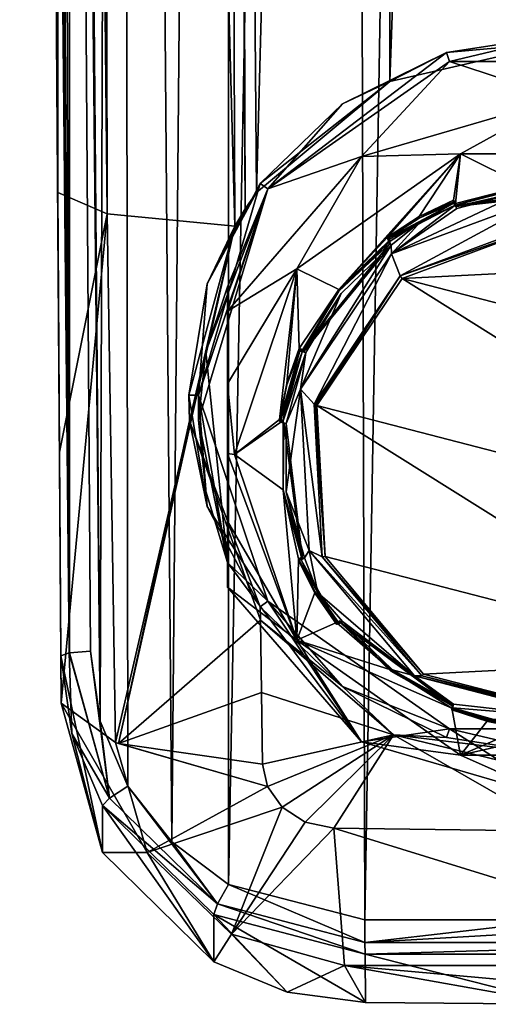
# Model space of a CAD drawing. Header units: metres. Extents: x -24 to 24, y -243 to 24.
# Tile 1 of 8: x -18 to -2, y -243 to -211. Entities that reach past the tile are written whole.
import ezdxf

# ---------------------------------------------------------------- set-up
doc = ezdxf.new("R2010")
doc.units = ezdxf.units.M
doc.layers.add('solid_10521023', color=7, linetype='CONTINUOUS')

msp = doc.modelspace()

# ---------------------------------------------------------------- linework, layer by layer
at = {"layer": 'solid_10521023'}
for points in [[(-15.166012, -233.614853, 145.274139), (-14.525496, -28.466618, 116.461655), (-16.844891, -37.044727, 117.593719)], [(-15.166012, -233.614853, 145.274139), (-14.255555, -235.752075, 145.601578), (-14.525496, -28.466618, 116.461655)], [(-12.815368, -237.583405, 145.898331), (-10.955575, -30.717497, 116.869888), (-14.525496, -28.466618, 116.461655)], [(-14.255555, -235.752075, 145.601578), (-12.815368, -237.583405, 145.898331), (-14.525496, -28.466618, 116.461655)], [(-12.815368, -237.583405, 145.898331), (-10.945078, -238.982788, 146.139893), (-10.955575, -30.717497, 116.869888)], [(-10.945078, -238.982788, 146.139893), (-7.068639, -32.29887, 117.162895), (-10.955575, -30.717497, 116.869888)], [(-10.945078, -238.982788, 146.139893), (-6.468189, -240.147827, 146.38237), (-7.068639, -32.29887, 117.162895)], [(-6.468189, -240.147827, 146.38237), (-2.982479, -33.177227, 117.327812), (-7.068639, -32.29887, 117.162895)], [(-6.468189, -240.147827, 146.38237), (0, -240.141998, 146.423798), (-2.982479, -33.177227, 117.327812)], [(0, -240.141998, 146.423798), (-0.000043, -33.363544, 117.362984), (-2.982479, -33.177227, 117.327812)], [(-17.530441, -37.091896, 117.292664), (-17.811176, -37.190804, 116.604012), (-16.1835, -231.373215, 144.631454)], [(-16.1835, -231.373215, 144.631454), (-17.811176, -37.190804, 116.604012), (-17.133024, -134.32756, 130.278305)], [(-17.530441, -37.091896, 117.292664), (-16.173145, -231.371643, 144.642197), (-16.844891, -37.044727, 117.593719)], [(-17.530441, -37.091896, 117.292664), (-16.1835, -231.373215, 144.631454), (-16.173145, -231.371643, 144.642197)], [(-16.165379, -134.181488, 131.268066), (-15.166012, -233.614853, 145.274139), (-16.844891, -37.044727, 117.593719)], [(-16.165379, -134.181488, 131.268066), (-16.844891, -37.044727, 117.593719), (-16.173145, -231.371643, 144.642197)], [(-17.638315, -52.524914, 104.114151), (-16.56109, -216.249649, 129.394394), (-17.079384, -142.010635, 118.399628)], [(-17.638315, -52.524914, 104.114151), (-17.439135, -52.668343, 103.116447), (-16.56109, -216.249649, 129.394394)], [(-17.439135, -52.668343, 103.116447), (-16.587595, -52.948059, 101.103317), (-16.56109, -216.249649, 129.394394)], [(-16.587595, -52.948059, 101.103317), (-14.939706, -216.954956, 124.626122), (-16.56109, -216.249649, 129.394394)], [(-16.587595, -52.948059, 101.103317), (-15.217664, -53.187359, 99.400612), (-14.939706, -216.954956, 124.626122)], [(-15.217664, -53.187359, 99.400612), (-11.358574, -53.469826, 97.390816), (-10.740769, -217.352692, 121.784737)], [(-15.217664, -53.187359, 99.400612), (-10.740769, -217.352692, 121.784737), (-14.939706, -216.954956, 124.626122)], [(-10.395082, -216.788528, 121.608406), (-11.358574, -53.469826, 97.390816), (-10.632421, -143.450638, 110.69519)], [(-10.395082, -216.788528, 121.608406), (-10.740769, -217.352692, 121.784737), (-11.358574, -53.469826, 97.390816)], [(-10.023762, -216.251022, 121.44809), (-10.632421, -143.450638, 110.69519), (-5.708911, -53.593536, 96.510513)], [(-5.646314, -212.603638, 120.264854), (-10.023762, -216.251022, 121.44809), (-5.708911, -53.593536, 96.510513)], [(-5.646314, -212.603638, 120.264854), (-5.708911, -53.593536, 96.510513), (0, -53.634956, 96.215797)], [(-5.646314, -212.603638, 120.264854), (0, -53.634956, 96.215797), (0, -211.306076, 119.779907)], [(-16.173145, -231.371643, 144.642197), (-15.485822, -231.324585, 144.942368), (-16.165379, -134.181488, 131.268066)], [(-16.165379, -134.181488, 131.268066), (-15.485822, -231.324585, 144.942368), (-15.166012, -233.614853, 145.274139)], [(-17.133024, -134.32756, 130.278305), (-16.501513, -224.783463, 130.926605), (-16.454826, -231.470673, 143.952576)], [(-16.1835, -231.373215, 144.631454), (-17.133024, -134.32756, 130.278305), (-16.454826, -231.470673, 143.952576)], [(-17.133024, -134.32756, 130.278305), (-16.56109, -216.249649, 129.394394), (-16.501513, -224.783463, 130.926605)], [(-17.133024, -134.32756, 130.278305), (-17.079384, -142.010635, 118.399628), (-16.56109, -216.249649, 129.394394)], [(-10.395082, -216.788528, 121.608406), (-10.632421, -143.450638, 110.69519), (-10.023762, -216.251022, 121.44809)], [(-3.785012, -211.652252, 120.803864), (0, -211.306076, 119.779907), (0, -211.073273, 120.648727)], [(-3.688067, -211.941772, 120.881439), (-3.785012, -211.652252, 120.803864), (0, -211.073273, 120.648727)], [(3.688067, -211.941772, 120.881439), (-3.688067, -211.941772, 120.881439), (0, -211.073273, 120.648727)], [(-3.785012, -211.652252, 120.803864), (-5.646314, -212.603638, 120.264854), (0, -211.306076, 119.779907)], [(-9.655555, -216.129608, 122.003571), (-7.200764, -213.333405, 121.254326), (-3.785012, -211.652252, 120.803864)], [(-3.688067, -211.941772, 120.881439), (-9.655555, -216.129608, 122.003571), (-3.785012, -211.652252, 120.803864)], [(-3.785012, -211.652252, 120.803864), (-7.200764, -213.333405, 121.254326), (-5.646314, -212.603638, 120.264854)], [(-6.575466, -215.061966, 114.609451), (-9.655555, -216.129608, 122.003571), (-3.688067, -211.941772, 120.881439)], [(-6.575466, -215.061966, 114.609451), (-3.688067, -211.941772, 120.881439), (0, -213.154556, 114.098366)], [(0, -213.154556, 114.098366), (-3.688067, -211.941772, 120.881439), (3.688067, -211.941772, 120.881439)], [(-9.910634, -215.95108, 121.955727), (-10.023762, -216.251022, 121.44809), (-5.646314, -212.603638, 120.264854)], [(-7.200764, -213.333405, 121.254326), (-9.910634, -215.95108, 121.955727), (-5.646314, -212.603638, 120.264854)], [(-6.575466, -215.061966, 114.609451), (0, -213.154556, 114.098366), (-3.321954, -214.984467, 113.880394)], [(0, -213.154556, 114.098366), (3.321947, -214.984467, 113.880394), (-3.321954, -214.984467, 113.880394)], [(-9.655555, -216.129608, 122.003571), (-9.910634, -215.95108, 121.955727), (-7.200764, -213.333405, 121.254326)], [(-10.975, -220.152939, 115.973572), (-9.655555, -216.129608, 122.003571), (-6.575466, -215.061966, 114.609451)], [(-10.975, -220.152939, 115.973572), (-6.575466, -215.061966, 114.609451), (-8.69687, -218.7565, 114.891106)], [(-6.575466, -215.061966, 114.609451), (-3.321954, -214.984467, 113.880394), (-8.69687, -218.7565, 114.891106)], [(-7.318685, -219.435486, 115.073036), (-8.69687, -218.7565, 114.891106), (-3.321954, -214.984467, 113.880394)], [(-7.318685, -219.435486, 115.073036), (-3.321954, -214.984467, 113.880394), (-5.715565, -217.712433, 114.611351)], [(-4.675, -217.038528, 114.430771), (-5.715565, -217.712433, 114.611351), (-3.321954, -214.984467, 113.880394)], [(-4.675, -217.038528, 114.430771), (-3.321954, -214.984467, 113.880394), (-3.550502, -216.505035, 114.287827)], [(-3.550502, -216.505035, 114.287827), (-3.321954, -214.984467, 113.880394), (-3.487428, -216.61055, 114.316101)], [(-1.204104, -216.025513, 114.15934), (-3.487428, -216.61055, 114.316101), (-3.321954, -214.984467, 113.880394)], [(-1.204104, -216.025513, 114.15934), (-3.321954, -214.984467, 113.880394), (3.321947, -214.984467, 113.880394)], [(-11.935, -222.905869, 123.81926), (-11.650325, -219.249039, 122.839417), (-9.910634, -215.95108, 121.955727)], [(-9.655555, -216.129608, 122.003571), (-11.935, -222.905869, 123.81926), (-9.910634, -215.95108, 121.955727)], [(-9.910634, -215.95108, 121.955727), (-11.650325, -219.249039, 122.839417), (-10.023762, -216.251022, 121.44809)], [(-1.204104, -216.025513, 114.15934), (-3.487428, -216.662323, 114.122917), (-3.487428, -216.61055, 114.316101)], [(-1.204104, -216.025513, 114.15934), (-1.204104, -216.077286, 113.966156), (-3.487428, -216.662323, 114.122917)], [(-1.204104, -216.077286, 113.966156), (1.150575, -216.117218, 113.903839), (-3.487428, -216.662323, 114.122917)], [(-14.939706, -216.954956, 124.626122), (-16.501513, -224.783463, 130.926605), (-16.56109, -216.249649, 129.394394)], [(-11.935, -223.732986, 120.732407), (-11.935, -222.905869, 123.81926), (-9.655555, -216.129608, 122.003571)], [(-11.696325, -221.47467, 119.984634), (-11.935, -223.732986, 120.732407), (-9.655555, -216.129608, 122.003571)], [(-10.975, -219.346497, 118.983246), (-11.696325, -221.47467, 119.984634), (-9.655555, -216.129608, 122.003571)], [(-11.650325, -219.249039, 122.839417), (-10.395082, -216.788528, 121.608406), (-10.023762, -216.251022, 121.44809)], [(-10.975, -219.346497, 118.983246), (-9.655555, -216.129608, 122.003571), (-10.975, -220.152939, 115.973572)], [(-5.591297, -218.268265, 114.449699), (-3.436957, -216.772644, 114.04895), (-1.191051, -216.198929, 113.895226)], [(-0.464898, -216.367477, 113.940384), (-5.591297, -218.268265, 114.449699), (-1.191051, -216.198929, 113.895226)], [(-0.464898, -216.367477, 113.940384), (-5.300373, -218.985519, 113.160675), (-5.591297, -218.268265, 114.449699)], [(-0.464898, -216.367477, 113.940384), (-0.440793, -217.183655, 112.677864), (-5.300373, -218.985519, 113.160675)], [(1.150575, -216.117218, 113.903839), (-3.472739, -216.705154, 114.061378), (-3.487428, -216.662323, 114.122917)], [(1.150575, -216.117218, 113.903839), (1.132052, -216.19162, 113.893265), (-3.472739, -216.705154, 114.061378)], [(-1.191051, -216.198929, 113.895226), (-3.472739, -216.705154, 114.061378), (1.132052, -216.19162, 113.893265)], [(-1.191051, -216.198929, 113.895226), (-3.436957, -216.772644, 114.04895), (-3.472739, -216.705154, 114.061378)], [(-3.535815, -216.599625, 114.033096), (-5.700878, -217.807022, 114.356621), (-5.715565, -217.764206, 114.418167)], [(-4.675, -217.090286, 114.237587), (-3.535815, -216.599625, 114.033096), (-5.715565, -217.764206, 114.418167)], [(-3.500044, -216.667099, 114.020668), (-5.700878, -217.807022, 114.356621), (-3.535815, -216.599625, 114.033096)], [(-4.625, -217.199814, 114.163414), (-5.700878, -217.807022, 114.356621), (-3.500044, -216.667099, 114.020668)], [(-5.591297, -218.268265, 114.449699), (-3.500044, -216.667099, 114.020668), (-3.436957, -216.772644, 114.04895)], [(-5.591297, -218.268265, 114.449699), (-4.625, -217.199814, 114.163414), (-3.500044, -216.667099, 114.020668)], [(-4.675, -217.090286, 114.237587), (-3.550502, -216.505035, 114.287827), (-3.550502, -216.556793, 114.094643)], [(-4.675, -217.038528, 114.430771), (-3.550502, -216.505035, 114.287827), (-4.675, -217.090286, 114.237587)], [(-4.675, -217.090286, 114.237587), (-3.550502, -216.556793, 114.094643), (-3.535815, -216.599625, 114.033096)], [(-3.487428, -216.662323, 114.122917), (-3.550502, -216.505035, 114.287827), (-3.487428, -216.61055, 114.316101)], [(-3.487428, -216.662323, 114.122917), (-3.550502, -216.556793, 114.094643), (-3.550502, -216.505035, 114.287827)], [(-3.472739, -216.705154, 114.061378), (-3.535815, -216.599625, 114.033096), (-3.550502, -216.556793, 114.094643)], [(-3.487428, -216.662323, 114.122917), (-3.472739, -216.705154, 114.061378), (-3.550502, -216.556793, 114.094643)], [(-3.436957, -216.772644, 114.04895), (-3.500044, -216.667099, 114.020668), (-3.535815, -216.599625, 114.033096)], [(-3.472739, -216.705154, 114.061378), (-3.436957, -216.772644, 114.04895), (-3.535815, -216.599625, 114.033096)], [(-14.939706, -216.954956, 124.626122), (-16.443981, -233.024017, 132.899948), (-16.501513, -224.783463, 130.926605)], [(-14.658052, -234.323502, 128.047028), (-16.443981, -233.024017, 132.899948), (-14.939706, -216.954956, 124.626122)], [(-14.658052, -234.323502, 128.047028), (-14.939706, -216.954956, 124.626122), (-10.740769, -217.352692, 121.784737)], [(-11.650325, -219.249039, 122.839417), (-10.740769, -217.352692, 121.784737), (-10.395082, -216.788528, 121.608406)], [(-4.675, -217.038528, 114.430771), (-5.715565, -217.764206, 114.418167), (-5.715565, -217.712433, 114.611351)], [(-4.675, -217.038528, 114.430771), (-4.675, -217.090286, 114.237587), (-5.715565, -217.764206, 114.418167)], [(-14.566467, -234.351852, 127.939804), (-14.658052, -234.323502, 128.047028), (-10.740769, -217.352692, 121.784737)], [(-12.227834, -223.753693, 123.501152), (-14.566467, -234.351852, 127.939804), (-10.740769, -217.352692, 121.784737)], [(-12.249964, -222.905869, 123.81926), (-12.227834, -223.753693, 123.501152), (-10.740769, -217.352692, 121.784737)], [(-11.650325, -219.249039, 122.839417), (-12.249964, -222.905869, 123.81926), (-10.740769, -217.352692, 121.784737)], [(-4.625, -217.199814, 114.163414), (-5.665107, -217.874496, 114.344193), (-5.700878, -217.807022, 114.356621)], [(-4.625, -217.199814, 114.163414), (-5.602021, -217.980042, 114.372475), (-5.665107, -217.874496, 114.344193)], [(-5.591297, -218.268265, 114.449699), (-5.602021, -217.980042, 114.372475), (-4.625, -217.199814, 114.163414)], [(-5.300373, -218.985519, 113.160675), (-0.440793, -217.183655, 112.677864), (-0.436865, -217.293427, 112.635582)], [(-5.300373, -218.985519, 113.160675), (-0.436865, -217.293427, 112.635582), (-5.242963, -219.076813, 113.113434)], [(-5.242963, -219.076813, 113.113434), (-0.436865, -217.293427, 112.635582), (4.536266, -218.580582, 112.980469)], [(-7.318685, -219.435486, 115.073036), (-5.715565, -217.712433, 114.611351), (-5.652492, -217.817963, 114.639626)], [(-5.715565, -217.764206, 114.418167), (-5.652492, -217.817963, 114.639626), (-5.715565, -217.712433, 114.611351)], [(-7.239349, -219.57193, 114.799019), (-5.602021, -217.980042, 114.372475), (-8.58188, -222.716446, 115.641586)], [(-5.591297, -218.268265, 114.449699), (-8.58188, -222.716446, 115.641586), (-5.602021, -217.980042, 114.372475)], [(-8.50496, -221.460464, 115.408577), (-5.637803, -217.912552, 114.384903), (-8.476583, -221.486069, 115.342422)], [(-7.318685, -219.487244, 114.879852), (-5.637803, -217.912552, 114.384903), (-8.50496, -221.460464, 115.408577)], [(-8.476583, -221.486069, 115.342422), (-5.637803, -217.912552, 114.384903), (-5.602021, -217.980042, 114.372475)], [(-7.239349, -219.57193, 114.799019), (-8.476583, -221.486069, 115.342422), (-5.602021, -217.980042, 114.372475)], [(-7.318685, -219.487244, 114.879852), (-5.652492, -217.817963, 114.639626), (-5.652492, -217.86972, 114.446442)], [(-7.318685, -219.487244, 114.879852), (-7.318685, -219.435486, 115.073036), (-5.652492, -217.817963, 114.639626)], [(-7.318685, -219.487244, 114.879852), (-5.652492, -217.86972, 114.446442), (-5.637803, -217.912552, 114.384903)], [(-5.715565, -217.764206, 114.418167), (-5.652492, -217.86972, 114.446442), (-5.652492, -217.817963, 114.639626)], [(-5.715565, -217.764206, 114.418167), (-5.700878, -217.807022, 114.356621), (-5.652492, -217.86972, 114.446442)], [(-5.700878, -217.807022, 114.356621), (-5.637803, -217.912552, 114.384903), (-5.652492, -217.86972, 114.446442)], [(-5.700878, -217.807022, 114.356621), (-5.665107, -217.874496, 114.344193), (-5.637803, -217.912552, 114.384903)], [(-5.665107, -217.874496, 114.344193), (-5.602021, -217.980042, 114.372475), (-5.637803, -217.912552, 114.384903)], [(-5.591297, -218.268265, 114.449699), (-8.13539, -223.202301, 114.290558), (-8.58188, -222.716446, 115.641586)], [(-5.591297, -218.268265, 114.449699), (-5.300373, -218.985519, 113.160675), (-8.13539, -223.202301, 114.290558)], [(-5.242963, -219.076813, 113.113434), (4.536266, -218.580582, 112.980469), (7.775295, -222.446243, 114.016273)], [(-10.975, -222.534378, 116.184669), (-8.69687, -218.7565, 114.891106), (-10.75, -224.859955, 116.52652)], [(-10.975, -222.534378, 116.184669), (-10.975, -220.152939, 115.973572), (-8.69687, -218.7565, 114.891106)], [(-9.273857, -223.709702, 116.218307), (-10.75, -224.859955, 116.52652), (-8.69687, -218.7565, 114.891106)], [(-9.031406, -222.522446, 115.900185), (-9.273857, -223.709702, 116.218307), (-8.69687, -218.7565, 114.891106)], [(-9.031406, -222.522446, 115.900185), (-8.69687, -218.7565, 114.891106), (-8.62681, -221.377167, 115.593307)], [(-7.318685, -219.435486, 115.073036), (-8.62681, -221.377167, 115.593307), (-8.69687, -218.7565, 114.891106)], [(-5.300373, -218.985519, 113.160675), (-8.100316, -223.22435, 114.244591), (-8.13539, -223.202301, 114.290558)], [(-5.300373, -218.985519, 113.160675), (-8.043475, -223.244019, 114.230034), (-8.100316, -223.22435, 114.244591)], [(-5.300373, -218.985519, 113.160675), (-5.242963, -219.076813, 113.113434), (-8.043475, -223.244019, 114.230034)], [(-11.935, -222.905869, 123.81926), (-12.249964, -222.905869, 123.81926), (-11.650325, -219.249039, 122.839417)], [(-5.242963, -219.076813, 113.113434), (8.043475, -227.407623, 115.345673), (-8.043475, -223.244019, 114.230034)], [(-5.242963, -219.076813, 113.113434), (7.775295, -222.446243, 114.016273), (8.043475, -227.407623, 115.345673)], [(-10.975, -228.406372, 121.410828), (-11.696325, -221.47467, 119.984634), (-10.975, -219.346497, 118.983246)], [(-10.975, -219.346497, 118.983246), (-10.975, -220.152939, 115.973572), (-10.975, -222.534378, 116.184669)], [(-10.975, -219.346497, 118.983246), (-10.975, -222.534378, 116.184669), (-10.975, -224.826324, 116.652)], [(-10.975, -227.044907, 117.393272), (-10.975, -219.346497, 118.983246), (-10.975, -224.826324, 116.652)], [(-10.975, -229.212814, 118.401161), (-10.975, -219.346497, 118.983246), (-10.975, -227.044907, 117.393272)], [(-10.975, -228.406372, 121.410828), (-10.975, -219.346497, 118.983246), (-10.975, -229.212814, 118.401161)], [(-7.318685, -219.435486, 115.073036), (-8.50496, -221.408707, 115.601761), (-8.62681, -221.377167, 115.593307)], [(-7.239349, -219.57193, 114.799019), (-8.58188, -222.716446, 115.641586), (-8.407458, -221.511581, 115.318748)], [(-7.318685, -219.435486, 115.073036), (-8.50496, -221.460464, 115.408577), (-8.50496, -221.408707, 115.601761)], [(-7.318685, -219.487244, 114.879852), (-8.50496, -221.460464, 115.408577), (-7.318685, -219.435486, 115.073036)], [(-7.239349, -219.57193, 114.799019), (-8.407458, -221.511581, 115.318748), (-8.476583, -221.486069, 115.342422)], [(-10.975, -228.406372, 121.410828), (-11.935, -223.732986, 120.732407), (-11.696325, -221.47467, 119.984634)], [(-9.273857, -223.761459, 116.025124), (-8.598436, -221.454529, 115.333969), (-9.245483, -223.787064, 115.958961)], [(-9.031406, -222.574219, 115.707001), (-8.598436, -221.454529, 115.333969), (-9.273857, -223.761459, 116.025124)], [(-9.245483, -223.787064, 115.958961), (-8.598436, -221.454529, 115.333969), (-8.529332, -221.480042, 115.310295)], [(-9.245483, -223.787064, 115.958961), (-8.529332, -221.480042, 115.310295), (-8.934813, -222.625092, 115.617111)], [(-9.17638, -223.812576, 115.935295), (-8.529332, -221.480042, 115.310295), (-8.407458, -221.511581, 115.318748)], [(-9.17638, -223.812576, 115.935295), (-8.934813, -222.625092, 115.617111), (-8.529332, -221.480042, 115.310295)], [(-9.054506, -223.844116, 115.943748), (-9.17638, -223.812576, 115.935295), (-8.407458, -221.511581, 115.318748)], [(-9.054506, -223.844116, 115.943748), (-8.407458, -221.511581, 115.318748), (-8.58188, -222.716446, 115.641586)], [(-9.031406, -222.574219, 115.707001), (-8.62681, -221.377167, 115.593307), (-8.62681, -221.428925, 115.400124)], [(-9.031406, -222.574219, 115.707001), (-9.031406, -222.522446, 115.900185), (-8.62681, -221.377167, 115.593307)], [(-9.031406, -222.574219, 115.707001), (-8.62681, -221.428925, 115.400124), (-8.598436, -221.454529, 115.333969)], [(-8.50496, -221.460464, 115.408577), (-8.62681, -221.377167, 115.593307), (-8.50496, -221.408707, 115.601761)], [(-8.50496, -221.460464, 115.408577), (-8.62681, -221.428925, 115.400124), (-8.62681, -221.377167, 115.593307)], [(-8.476583, -221.486069, 115.342422), (-8.598436, -221.454529, 115.333969), (-8.62681, -221.428925, 115.400124)], [(-8.50496, -221.460464, 115.408577), (-8.476583, -221.486069, 115.342422), (-8.62681, -221.428925, 115.400124)], [(-8.407458, -221.511581, 115.318748), (-8.529332, -221.480042, 115.310295), (-8.598436, -221.454529, 115.333969)], [(-8.476583, -221.486069, 115.342422), (-8.407458, -221.511581, 115.318748), (-8.598436, -221.454529, 115.333969)], [(-10.975, -224.826324, 116.652), (-10.975, -222.534378, 116.184669), (-10.75, -224.859955, 116.52652)], [(-9.031406, -222.522446, 115.900185), (-9.273857, -223.761459, 116.025124), (-9.273857, -223.709702, 116.218307)], [(-9.031406, -222.574219, 115.707001), (-9.273857, -223.761459, 116.025124), (-9.031406, -222.522446, 115.900185)], [(-9.245483, -223.787064, 115.958961), (-8.934813, -222.625092, 115.617111), (-9.17638, -223.812576, 115.935295)], [(-9.046934, -226.088058, 116.545006), (-9.054506, -223.844116, 115.943748), (-8.58188, -222.716446, 115.641586)], [(-9.046934, -226.088058, 116.545006), (-8.58188, -222.716446, 115.641586), (-8.294509, -228.013031, 117.060799)], [(-8.58188, -222.716446, 115.641586), (-8.13539, -223.202301, 114.290558), (-7.862965, -228.223358, 115.635948)], [(-8.294509, -228.013031, 117.060799), (-8.58188, -222.716446, 115.641586), (-7.862965, -228.223358, 115.635948)], [(-12.249964, -222.905869, 123.81926), (-11.650325, -226.562698, 124.799103), (-12.227834, -223.753693, 123.501152)], [(-11.935, -222.905869, 123.81926), (-11.650325, -226.562698, 124.799103), (-12.249964, -222.905869, 123.81926)], [(-9.655555, -229.682114, 125.634949), (-11.650325, -226.562698, 124.799103), (-11.935, -222.905869, 123.81926)], [(-10.975, -228.406372, 121.410828), (-9.655555, -229.682114, 125.634949), (-11.935, -222.905869, 123.81926)], [(-11.696326, -226.062637, 121.213974), (-11.935, -222.905869, 123.81926), (-11.935, -223.732986, 120.732407)], [(-10.975, -228.406372, 121.410828), (-11.935, -222.905869, 123.81926), (-11.696326, -226.062637, 121.213974)], [(-8.13539, -223.202301, 114.290558), (-8.100316, -223.22435, 114.244591), (-7.775295, -228.205414, 115.559433)], [(-7.862965, -228.223358, 115.635948), (-8.13539, -223.202301, 114.290558), (-7.775295, -228.205414, 115.559433)], [(-8.100316, -223.22435, 114.244591), (-8.043475, -223.244019, 114.230034), (-7.775295, -228.205414, 115.559433)], [(-8.043475, -223.244019, 114.230034), (8.043475, -227.407623, 115.345673), (5.242963, -231.574844, 116.462273)], [(-8.043475, -223.244019, 114.230034), (5.242963, -231.574844, 116.462273), (-7.775295, -228.205414, 115.559433)], [(-12.227834, -223.753693, 123.501152), (-9.898629, -230.300781, 124.103966), (-14.566467, -234.351852, 127.939804)], [(-9.910634, -229.860657, 125.682793), (-9.898629, -230.300781, 124.103966), (-12.227834, -223.753693, 123.501152)], [(-11.650325, -226.562698, 124.799103), (-9.910634, -229.860657, 125.682793), (-12.227834, -223.753693, 123.501152)], [(-10.975, -228.406372, 121.410828), (-11.696326, -226.062637, 121.213974), (-11.935, -223.732986, 120.732407)], [(-9.152008, -223.741241, 116.226761), (-10.75, -224.859955, 116.52652), (-9.273857, -223.709702, 116.218307)], [(-9.146079, -226.023026, 116.838165), (-10.75, -224.859955, 116.52652), (-9.152008, -223.741241, 116.226761)], [(-9.273857, -223.761459, 116.025124), (-9.152008, -223.741241, 116.226761), (-9.273857, -223.709702, 116.218307)], [(-9.273857, -223.761459, 116.025124), (-9.152008, -223.792999, 116.033577), (-9.152008, -223.741241, 116.226761)], [(-9.273857, -223.761459, 116.025124), (-9.245483, -223.787064, 115.958961), (-9.152008, -223.792999, 116.033577)], [(-9.245483, -223.787064, 115.958961), (-9.17638, -223.812576, 115.935295), (-9.123631, -223.818604, 115.967422)], [(-9.245483, -223.787064, 115.958961), (-9.123631, -223.818604, 115.967422), (-9.152008, -223.792999, 116.033577)], [(-9.123631, -223.818604, 115.967422), (-9.17638, -223.812576, 115.935295), (-9.054506, -223.844116, 115.943748)], [(-9.146079, -226.074783, 116.644981), (-9.152008, -223.741241, 116.226761), (-9.152008, -223.792999, 116.033577)], [(-9.146079, -226.074783, 116.644981), (-9.146079, -226.023026, 116.838165), (-9.152008, -223.741241, 116.226761)], [(-9.146079, -226.074783, 116.644981), (-9.152008, -223.792999, 116.033577), (-9.123631, -223.818604, 115.967422)], [(-9.146079, -226.074783, 116.644981), (-9.123631, -223.818604, 115.967422), (-8.540402, -228.280304, 117.235947)], [(-9.123631, -223.818604, 115.967422), (-9.054506, -223.844116, 115.943748), (-8.51496, -228.284378, 117.164024)], [(-9.123631, -223.818604, 115.967422), (-8.51496, -228.284378, 117.164024), (-8.540402, -228.280304, 117.235947)], [(-8.51496, -228.284378, 117.164024), (-9.054506, -223.844116, 115.943748), (-9.046934, -226.088058, 116.545006)], [(-16.501513, -224.783463, 130.926605), (-16.443981, -233.024017, 132.899948), (-16.454826, -231.470673, 143.952576)], [(-8.696858, -230.963409, 118.161934), (-10.975, -224.826324, 116.652), (-10.75, -224.859955, 116.52652)], [(-8.696858, -230.963409, 118.161934), (-10.975, -227.044907, 117.393272), (-10.975, -224.826324, 116.652)], [(-9.146079, -226.023026, 116.838165), (-8.696858, -230.963409, 118.161934), (-10.75, -224.859955, 116.52652)], [(-9.146079, -226.023026, 116.838165), (-8.540402, -228.228546, 117.429131), (-8.64965, -228.289474, 117.445457)], [(-9.146079, -226.023026, 116.838165), (-8.540402, -228.280304, 117.235947), (-8.540402, -228.228546, 117.429131)], [(-9.146079, -226.023026, 116.838165), (-8.64965, -228.289474, 117.445457), (-8.696858, -230.963409, 118.161934)], [(-9.146079, -226.074783, 116.644981), (-8.540402, -228.280304, 117.235947), (-9.146079, -226.023026, 116.838165)], [(-8.452985, -228.257446, 117.126289), (-9.046934, -226.088058, 116.545006), (-8.294509, -228.013031, 117.060799)], [(-8.51496, -228.284378, 117.164024), (-9.046934, -226.088058, 116.545006), (-8.452985, -228.257446, 117.126289)], [(-9.655555, -229.682114, 125.634949), (-9.910634, -229.860657, 125.682793), (-11.650325, -226.562698, 124.799103)], [(-8.696858, -230.963409, 118.161934), (-10.975, -229.212814, 118.401161), (-10.975, -227.044907, 117.393272)], [(-8.452985, -228.257446, 117.126289), (-8.294509, -228.013031, 117.060799), (-8.010735, -229.404999, 117.433777)], [(-8.294509, -228.013031, 117.060799), (-7.862965, -228.223358, 115.635948), (-4.587154, -232.130814, 116.682945)], [(-4.838833, -232.13501, 118.165283), (-8.294509, -228.013031, 117.060799), (-4.587154, -232.130814, 116.682945)], [(-4.838833, -232.13501, 118.165283), (-8.010735, -229.404999, 117.433777), (-8.294509, -228.013031, 117.060799)], [(-8.696858, -230.963409, 118.161934), (-8.64965, -228.289474, 117.445457), (-8.097338, -229.375656, 117.736496)], [(-8.540402, -228.280304, 117.235947), (-8.64965, -228.289474, 117.445457), (-8.540402, -228.228546, 117.429131)], [(-8.540402, -228.280304, 117.235947), (-8.64965, -228.341232, 117.252274), (-8.64965, -228.289474, 117.445457)], [(-8.540402, -228.280304, 117.235947), (-8.51496, -228.284378, 117.164024), (-8.64965, -228.341232, 117.252274)], [(-8.51496, -228.284378, 117.164024), (-8.62421, -228.345306, 117.180344), (-8.64965, -228.341232, 117.252274)], [(-8.64965, -228.289474, 117.445457), (-8.64965, -228.341232, 117.252274), (-8.097338, -229.427414, 117.543312)], [(-8.097338, -229.375656, 117.736496), (-8.64965, -228.289474, 117.445457), (-8.097338, -229.427414, 117.543312)], [(-8.097338, -229.427414, 117.543312), (-8.64965, -228.341232, 117.252274), (-8.62421, -228.345306, 117.180344)], [(-8.452985, -228.257446, 117.126289), (-8.562254, -228.318375, 117.142616), (-8.62421, -228.345306, 117.180344)], [(-8.51496, -228.284378, 117.164024), (-8.452985, -228.257446, 117.126289), (-8.62421, -228.345306, 117.180344)], [(-7.37421, -230.4366, 117.7407), (-8.62421, -228.345306, 117.180344), (-8.562254, -228.318375, 117.142616)], [(-7.39965, -230.432526, 117.81263), (-8.097338, -229.427414, 117.543312), (-8.62421, -228.345306, 117.180344)], [(-7.37421, -230.4366, 117.7407), (-7.39965, -230.432526, 117.81263), (-8.62421, -228.345306, 117.180344)], [(-8.452985, -228.257446, 117.126289), (-8.010735, -229.404999, 117.433777), (-8.562254, -228.318375, 117.142616)], [(-7.37421, -230.4366, 117.7407), (-8.562254, -228.318375, 117.142616), (-8.010735, -229.404999, 117.433777)], [(-7.862965, -228.223358, 115.635948), (-7.775295, -228.205414, 115.559433), (-4.536266, -232.07106, 116.595238)], [(-4.587154, -232.130814, 116.682945), (-7.862965, -228.223358, 115.635948), (-4.536266, -232.07106, 116.595238)], [(-7.775295, -228.205414, 115.559433), (5.242963, -231.574844, 116.462273), (-4.536266, -232.07106, 116.595238)], [(-10.975, -228.406372, 121.410828), (-6.575466, -234.303787, 119.765282), (-9.655555, -229.682114, 125.634949)], [(-10.975, -228.406372, 121.410828), (-10.975, -229.212814, 118.401161), (-6.575466, -234.303787, 119.765282)], [(-8.696858, -230.963409, 118.161934), (-6.575466, -234.303787, 119.765282), (-10.975, -229.212814, 118.401161)], [(-9.655555, -229.682114, 125.634949), (-7.200764, -232.478333, 126.384193), (-9.910634, -229.860657, 125.682793)], [(-9.655555, -229.682114, 125.634949), (-3.688067, -233.869965, 126.75708), (-7.200764, -232.478333, 126.384193)], [(-6.575466, -234.303787, 119.765282), (-3.688067, -233.869965, 126.75708), (-9.655555, -229.682114, 125.634949)], [(-8.696858, -230.963409, 118.161934), (-8.097338, -229.375656, 117.736496), (-7.39965, -230.380768, 118.005814)], [(-8.097338, -229.375656, 117.736496), (-8.097338, -229.427414, 117.543312), (-7.39965, -230.432526, 117.81263)], [(-8.097338, -229.375656, 117.736496), (-7.39965, -230.432526, 117.81263), (-7.39965, -230.380768, 118.005814)], [(-7.37421, -230.4366, 117.7407), (-8.010735, -229.404999, 117.433777), (-7.312254, -230.409668, 117.70298)], [(-7.202985, -230.34874, 117.686653), (-7.312254, -230.409668, 117.70298), (-8.010735, -229.404999, 117.433777)], [(-7.202985, -230.34874, 117.686653), (-8.010735, -229.404999, 117.433777), (-4.838833, -232.13501, 118.165283)], [(-9.910634, -229.860657, 125.682793), (-7.200764, -232.478333, 126.384193), (-9.898629, -230.300781, 124.103966)], [(-14.566467, -234.351852, 127.939804), (-9.898629, -230.300781, 124.103966), (-9.865078, -232.679276, 124.683411)], [(-5.518345, -234.065933, 124.425301), (-9.865078, -232.679276, 124.683411), (-9.898629, -230.300781, 124.103966)], [(-7.200764, -232.478333, 126.384193), (-5.518345, -234.065933, 124.425301), (-9.898629, -230.300781, 124.103966)], [(-7.290402, -230.319839, 117.989494), (-7.39965, -230.380768, 118.005814), (-7.39965, -230.432526, 117.81263)], [(-7.290402, -230.319839, 117.989494), (-7.39965, -230.432526, 117.81263), (-7.290402, -230.371597, 117.79631)], [(-5.615824, -231.92926, 118.420738), (-7.39965, -230.380768, 118.005814), (-7.290402, -230.319839, 117.989494)], [(-7.290402, -230.319839, 117.989494), (-7.290402, -230.371597, 117.79631), (-5.615824, -231.981018, 118.227547)], [(-5.615824, -231.92926, 118.420738), (-7.290402, -230.319839, 117.989494), (-5.615824, -231.981018, 118.227547)], [(-5.615824, -231.92926, 118.420738), (-8.696858, -230.963409, 118.161934), (-7.39965, -230.380768, 118.005814)], [(-7.290402, -230.371597, 117.79631), (-7.39965, -230.432526, 117.81263), (-7.37421, -230.4366, 117.7407)], [(-7.290402, -230.371597, 117.79631), (-7.37421, -230.4366, 117.7407), (-7.264961, -230.375671, 117.72438)], [(-7.264961, -230.375671, 117.72438), (-7.37421, -230.4366, 117.7407), (-7.312254, -230.409668, 117.70298)], [(-7.264961, -230.375671, 117.72438), (-7.312254, -230.409668, 117.70298), (-7.202985, -230.34874, 117.686653)], [(-5.615824, -231.981018, 118.227547), (-7.290402, -230.371597, 117.79631), (-7.264961, -230.375671, 117.72438)], [(-7.264961, -230.375671, 117.72438), (-7.202985, -230.34874, 117.686653), (-3.565389, -233.117722, 118.459114)], [(-7.264961, -230.375671, 117.72438), (-3.565389, -233.117722, 118.459114), (-3.572993, -233.126877, 118.534576)], [(-5.615824, -231.981018, 118.227547), (-7.264961, -230.375671, 117.72438), (-3.572993, -233.126877, 118.534576)], [(-5.554948, -231.930267, 118.11042), (-3.565389, -233.117722, 118.459114), (-7.202985, -230.34874, 117.686653)], [(-5.554948, -231.930267, 118.11042), (-7.202985, -230.34874, 117.686653), (-4.838833, -232.13501, 118.165283)], [(-8.696858, -230.963409, 118.161934), (-3.605642, -233.19281, 118.7593), (-3.321947, -234.735428, 119.172646)], [(-5.615824, -231.92926, 118.420738), (-3.605642, -233.19281, 118.7593), (-8.696858, -230.963409, 118.161934)], [(-8.696858, -230.963409, 118.161934), (-3.321947, -234.735428, 119.172646), (-6.575466, -234.303787, 119.765282)], [(-16.1835, -231.373215, 144.631454), (-16.454826, -231.470673, 143.952576), (-16.098974, -234.019943, 144.320801)], [(-15.083613, -237.931122, 133.673157), (-16.454826, -231.470673, 143.952576), (-16.443981, -233.024017, 132.899948)], [(-16.098974, -234.019943, 144.320801), (-16.454826, -231.470673, 143.952576), (-15.083613, -237.931122, 133.673157)], [(-16.173145, -231.371643, 144.642197), (-16.1835, -231.373215, 144.631454), (-14.859736, -236.144699, 145.34346)], [(-14.859736, -236.144699, 145.34346), (-16.1835, -231.373215, 144.631454), (-16.098974, -234.019943, 144.320801)], [(-16.173145, -231.371643, 144.642197), (-14.859736, -236.144699, 145.34346), (-15.485822, -231.324585, 144.942368)], [(-14.859736, -236.144699, 145.34346), (-15.166012, -233.614853, 145.274139), (-15.485822, -231.324585, 144.942368)], [(-4.536266, -232.07106, 116.595238), (5.242963, -231.574844, 116.462273), (0.436865, -233.358231, 116.940125)], [(-5.615824, -231.92926, 118.420738), (-3.572993, -233.075104, 118.727768), (-3.605642, -233.19281, 118.7593)], [(-5.615824, -231.92926, 118.420738), (-3.572993, -233.126877, 118.534576), (-3.572993, -233.075104, 118.727768)], [(-5.615824, -231.92926, 118.420738), (-5.615824, -231.981018, 118.227547), (-3.572993, -233.126877, 118.534576)], [(-5.554948, -231.930267, 118.11042), (-3.546867, -233.058578, 118.41275), (-3.565389, -233.117722, 118.459114)], [(-5.554948, -231.930267, 118.11042), (-4.838833, -232.13501, 118.165283), (-3.546867, -233.058578, 118.41275)], [(-4.838833, -232.13501, 118.165283), (-4.587154, -232.130814, 116.682945), (0.440793, -233.432144, 117.031631)], [(0.464898, -233.507721, 118.533096), (-4.838833, -232.13501, 118.165283), (0.440793, -233.432144, 117.031631)], [(0.464898, -233.507721, 118.533096), (-3.546867, -233.058578, 118.41275), (-4.838833, -232.13501, 118.165283)], [(-4.587154, -232.130814, 116.682945), (-4.536266, -232.07106, 116.595238), (0.436865, -233.358231, 116.940125)], [(0.440793, -233.432144, 117.031631), (-4.587154, -232.130814, 116.682945), (0.436865, -233.358231, 116.940125)], [(-7.200764, -232.478333, 126.384193), (-3.785012, -234.15947, 126.834656), (-5.518345, -234.065933, 124.425301)], [(-3.688067, -233.869965, 126.75708), (-3.785012, -234.15947, 126.834656), (-7.200764, -232.478333, 126.384193)], [(-14.566467, -234.351852, 127.939804), (-9.865078, -232.679276, 124.683411), (-9.829539, -235.033417, 125.296288)], [(-5.518345, -234.065933, 124.425301), (-9.829539, -235.033417, 125.296288), (-9.865078, -232.679276, 124.683411)], [(-13.621558, -237.92955, 128.830673), (-15.083613, -237.931122, 133.673157), (-16.443981, -233.024017, 132.899948)], [(-13.621558, -237.92955, 128.830673), (-16.443981, -233.024017, 132.899948), (-14.658052, -234.323502, 128.047028)], [(-3.572993, -233.126877, 118.534576), (-3.605642, -233.19281, 118.7593), (-3.572993, -233.075104, 118.727768)], [(-3.565389, -233.117722, 118.459114), (-3.598039, -233.235428, 118.490646), (-3.605642, -233.244568, 118.566116)], [(-3.572993, -233.126877, 118.534576), (-3.565389, -233.117722, 118.459114), (-3.605642, -233.244568, 118.566116)], [(-3.572993, -233.126877, 118.534576), (-3.605642, -233.244568, 118.566116), (-3.605642, -233.19281, 118.7593)], [(-2.419958, -233.635376, 118.670837), (-3.605642, -233.19281, 118.7593), (-3.605642, -233.244568, 118.566116)], [(-2.419958, -233.635376, 118.670837), (-2.419958, -233.583618, 118.864021), (-3.605642, -233.19281, 118.7593)], [(-3.321947, -234.735428, 119.172646), (-3.605642, -233.19281, 118.7593), (-2.419958, -233.583618, 118.864021)], [(-3.598039, -233.235428, 118.490646), (-2.419958, -233.635376, 118.670837), (-3.605642, -233.244568, 118.566116)], [(-3.546867, -233.058578, 118.41275), (-3.579523, -233.1763, 118.444298), (-3.598039, -233.235428, 118.490646)], [(-3.565389, -233.117722, 118.459114), (-3.546867, -233.058578, 118.41275), (-3.598039, -233.235428, 118.490646)], [(-3.598039, -233.235428, 118.490646), (-3.579523, -233.1763, 118.444298), (-1.183224, -233.860413, 118.658112)], [(-3.598039, -233.235428, 118.490646), (-1.190827, -233.869568, 118.733589), (-2.419958, -233.635376, 118.670837)], [(-3.598039, -233.235428, 118.490646), (-1.183224, -233.860413, 118.658112), (-1.190827, -233.869568, 118.733589)], [(0.464898, -233.507721, 118.533096), (-3.579523, -233.1763, 118.444298), (-3.546867, -233.058578, 118.41275)], [(-3.579523, -233.1763, 118.444298), (-2.394076, -233.567963, 118.54924), (-1.183224, -233.860413, 118.658112)], [(0.464898, -233.507721, 118.533096), (-2.394076, -233.567963, 118.54924), (-3.579523, -233.1763, 118.444298)], [(-14.859736, -236.144699, 145.34346), (-14.255555, -235.752075, 145.601578), (-15.166012, -233.614853, 145.274139)], [(0, -236.211197, 120.276375), (-3.688067, -233.869965, 126.75708), (-6.575466, -234.303787, 119.765282)], [(-3.688067, -233.869965, 126.75708), (0, -234.738464, 126.989792), (-3.785012, -234.15947, 126.834656)], [(-3.688067, -233.869965, 126.75708), (3.688067, -233.869965, 126.75708), (0, -234.738464, 126.989792)], [(0, -236.211197, 120.276375), (3.688067, -233.869965, 126.75708), (-3.688067, -233.869965, 126.75708)], [(-3.321947, -234.735428, 119.172646), (-2.419958, -233.583618, 118.864021), (-1.190827, -233.81781, 118.926773)], [(-3.321947, -234.735428, 119.172646), (-1.190827, -233.81781, 118.926773), (1.204104, -233.694382, 118.8937)], [(-3.321947, -234.735428, 119.172646), (1.204104, -233.694382, 118.8937), (3.321954, -234.735428, 119.172646)], [(-1.190827, -233.869568, 118.733589), (-1.190827, -233.81781, 118.926773), (-2.419958, -233.583618, 118.864021)], [(-2.419958, -233.635376, 118.670837), (-1.190827, -233.869568, 118.733589), (-2.419958, -233.583618, 118.864021)], [(-15.090223, -236.391312, 144.681152), (-16.098974, -234.019943, 144.320801), (-15.083613, -237.931122, 133.673157)], [(-14.859736, -236.144699, 145.34346), (-16.098974, -234.019943, 144.320801), (-15.090223, -236.391312, 144.681152)], [(-5.518345, -234.065933, 124.425301), (-9.664574, -235.770065, 125.468628), (-9.829539, -235.033417, 125.296288)], [(-5.518345, -234.065933, 124.425301), (-9.186374, -236.444824, 125.574211), (-9.664574, -235.770065, 125.468628)], [(-5.518345, -234.065933, 124.425301), (-8.423216, -236.940292, 125.591637), (-9.186374, -236.444824, 125.574211)], [(-5.518345, -234.065933, 124.425301), (-7.486995, -237.138763, 125.512337), (-8.423216, -236.940292, 125.591637)], [(-5.518345, -234.065933, 124.425301), (-0.00039, -237.235184, 125.030609), (-7.486995, -237.138763, 125.512337)], [(-5.518345, -234.065933, 124.425301), (0, -235.402893, 124.510101), (-0.00039, -237.235184, 125.030609)], [(0, -234.738464, 126.989792), (0, -235.402893, 124.510101), (-5.518345, -234.065933, 124.425301)], [(-3.785012, -234.15947, 126.834656), (0, -234.738464, 126.989792), (-5.518345, -234.065933, 124.425301)], [(-14.566467, -234.351852, 127.939804), (-9.664574, -235.770065, 125.468628), (-14.658052, -234.323502, 128.047028)], [(-13.621558, -237.92955, 128.830673), (-14.658052, -234.323502, 128.047028), (-9.664574, -235.770065, 125.468628)], [(-14.566467, -234.351852, 127.939804), (-9.829539, -235.033417, 125.296288), (-9.664574, -235.770065, 125.468628)], [(-3.321947, -234.735428, 119.172646), (0, -236.211197, 120.276375), (-6.575466, -234.303787, 119.765282)], [(-3.321947, -234.735428, 119.172646), (3.321954, -234.735428, 119.172646), (0, -236.211197, 120.276375)], [(-11.306579, -239.622894, 145.92601), (-14.255555, -235.752075, 145.601578), (-14.859736, -236.144699, 145.34346)], [(-11.306579, -239.622894, 145.92601), (-12.815368, -237.583405, 145.898331), (-14.255555, -235.752075, 145.601578)], [(-13.621558, -237.92955, 128.830673), (-9.664574, -235.770065, 125.468628), (-9.186374, -236.444824, 125.574211)], [(-11.306579, -239.622894, 145.92601), (-14.859736, -236.144699, 145.34346), (-15.090223, -236.391312, 144.681152)], [(-15.090223, -236.391312, 144.681152), (-15.083613, -237.931122, 133.673157), (-11.42747, -241.531921, 134.16243)], [(-11.429462, -239.97612, 145.269226), (-15.090223, -236.391312, 144.681152), (-11.42747, -241.531921, 134.16243)], [(-11.306579, -239.622894, 145.92601), (-15.090223, -236.391312, 144.681152), (-11.429462, -239.97612, 145.269226)], [(-13.621558, -237.92955, 128.830673), (-9.186374, -236.444824, 125.574211), (-10.851387, -240.618515, 129.090164)], [(-10.851387, -240.618515, 129.090164), (-9.186374, -236.444824, 125.574211), (-8.423216, -236.940292, 125.591637)], [(-10.851387, -240.618515, 129.090164), (-8.423216, -236.940292, 125.591637), (-7.486995, -237.138763, 125.512337)], [(-10.851387, -240.618515, 129.090164), (-7.486995, -237.138763, 125.512337), (-7.134965, -241.644669, 128.822601)], [(7.134968, -241.644669, 128.822601), (-7.486995, -237.138763, 125.512337), (-0.00039, -237.235184, 125.030609)], [(7.134968, -241.644669, 128.822601), (-7.134965, -241.644669, 128.822601), (-7.486995, -237.138763, 125.512337)], [(-11.306579, -239.622894, 145.92601), (-10.945078, -238.982788, 146.139893), (-12.815368, -237.583405, 145.898331)], [(-13.621558, -237.92955, 128.830673), (-11.42747, -241.531921, 134.16243), (-15.083613, -237.931122, 133.673157)], [(-13.621558, -237.92955, 128.830673), (-10.851387, -240.618515, 129.090164), (-11.42747, -241.531921, 134.16243)], [(-11.306579, -239.622894, 145.92601), (-6.4644, -240.888809, 146.190765), (-10.945078, -238.982788, 146.139893)], [(-6.4644, -240.888809, 146.190765), (-6.468189, -240.147827, 146.38237), (-10.945078, -238.982788, 146.139893)], [(-11.306579, -239.622894, 145.92601), (-11.429462, -239.97612, 145.269226), (-6.455253, -241.277252, 145.531357)], [(-11.306579, -239.622894, 145.92601), (-6.455253, -241.277252, 145.531357), (-6.4644, -240.888809, 146.190765)], [(-11.429462, -239.97612, 145.269226), (-6.44418, -242.863174, 134.246918), (-6.455253, -241.277252, 145.531357)], [(-11.429462, -239.97612, 145.269226), (-9.021765, -242.520264, 134.259064), (-6.44418, -242.863174, 134.246918)], [(-11.429462, -239.97612, 145.269226), (-11.42747, -241.531921, 134.16243), (-9.021765, -242.520264, 134.259064)], [(-6.4644, -240.888809, 146.190765), (0, -240.141998, 146.423798), (-6.468189, -240.147827, 146.38237)], [(-6.4644, -240.888809, 146.190765), (6.468189, -240.147827, 146.38237), (0, -240.141998, 146.423798)], [(-6.4644, -240.888809, 146.190765), (6.4644, -240.888809, 146.190765), (6.468189, -240.147827, 146.38237)], [(-10.851387, -240.618515, 129.090164), (-9.021765, -242.520264, 134.259064), (-11.42747, -241.531921, 134.16243)], [(-10.851387, -240.618515, 129.090164), (-7.134965, -241.644669, 128.822601), (-9.021765, -242.520264, 134.259064)], [(-6.4644, -240.888809, 146.190765), (-6.455253, -241.277252, 145.531357), (6.4644, -240.888809, 146.190765)], [(6.4644, -240.888809, 146.190765), (-6.455253, -241.277252, 145.531357), (0, -241.271439, 145.572708)], [(0, -241.271439, 145.572708), (-6.455253, -241.277252, 145.531357), (-0.000743, -242.922409, 133.8255)], [(-6.455253, -241.277252, 145.531357), (-6.44418, -242.863174, 134.246918), (-0.000743, -242.922409, 133.8255)], [(-7.134965, -241.644669, 128.822601), (-6.44418, -242.863174, 134.246918), (-9.021765, -242.520264, 134.259064)], [(-7.134965, -241.644669, 128.822601), (6.44418, -242.863174, 134.246918), (-0.000743, -242.922409, 133.8255)], [(7.134968, -241.644669, 128.822601), (6.44418, -242.863174, 134.246918), (-7.134965, -241.644669, 128.822601)], [(-7.134965, -241.644669, 128.822601), (-0.000743, -242.922409, 133.8255), (-6.44418, -242.863174, 134.246918)]]:
    msp.add_3dface(points, dxfattribs=at)

doc.saveas('drawing.dxf')
